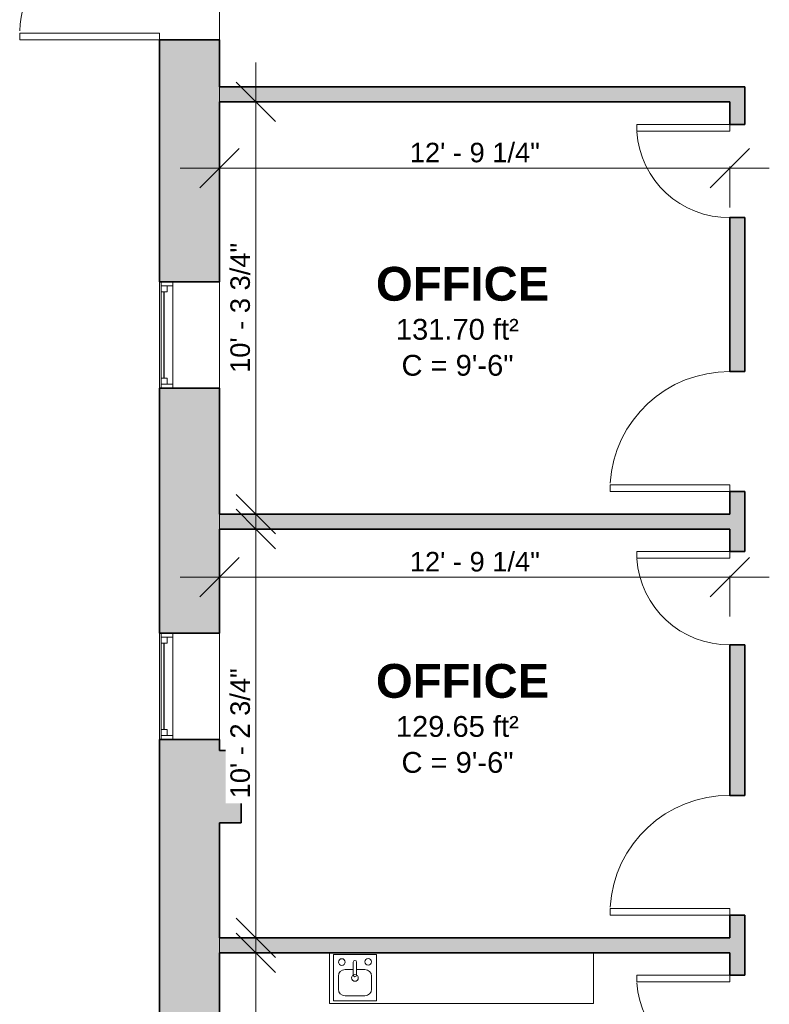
# Model space of a CAD drawing. Header units: inches. Extents: x -125 to 454, y -512 to 818.
# Tile 5 of 9: x -125 to 100, y 116 to 412. Entities that reach past the tile are written whole.
import ezdxf

# ---------------------------------------------------------------- set-up
doc = ezdxf.new("R2010")
doc.units = ezdxf.units.IN
doc.header["$MEASUREMENT"] = 0
for name, color, linetype, lineweight in [('A-ANNO-DIMS', 211, 'Continuous', 9), ('A-ANNO-DIMS-100', 211, 'Continuous', 9), ('A-AREA-IDEN', 2, 'Continuous', 9), ('A-DOOR', 31, 'Continuous', 9), ('A-FLOR', 192, 'Continuous', 9), ('A-GLAZ', 151, 'Continuous', 9), ('A-OBJECTS', 90, 'Continuous', 9), ('A-WALL', 113, 'Continuous', 9), ('A-WALL-PATT', 111, 'Continuous', 9), ('P-SANR-FIXT', 6, 'Continuous', 9)]:
    doc.layers.add(name, color=color, linetype=linetype, lineweight=lineweight)
doc.styles.add('Arial_1', font='arial.ttf', dxfattribs={"height": 6.25})
doc.styles.add('Arial_2', font='arial.ttf', dxfattribs={"height": 5.859375})
doc.styles.add('Arial_B', font='arialbd.ttf', dxfattribs={"height": 10.15625})
doc.dimstyles.new('Linear_-_1_5mm_Arial', dxfattribs={"dimscale": 12, "dimtxt": 5.978082, "dimasz": 0.984252, "dimexe": 0.984252, "dimexo": 0.656168, "dimgap": 0, "dimtad": 1, "dimrnd": 0.25, "dimzin": 1, "dimdsep": 46, "dimlunit": 4, "dimtxsty": 'Arial_2', "dimblk1": 'OBLIQUE', "dimblk2": 'OBLIQUE', "dimsah": 1, "dimcen": 0.09, "dimdle": 0.984252, "dimazin": 0, "dimtfac": 1, "dimtdec": 4, "dimtix": 1, "dimtmove": 0, "dimatfit": 3, "dimfxl": 1, "dimtvp": 1, "dimtfill": 1, "dimfrac": 2, "dimtolj": 1, "dimtzin": 0, "dimarcsym": 2})

# ---------------------------------------------------------------- blocks, each defined once
blk = doc.blocks.new('Planitar-Double-Hung-Single - 48_ x 42_-1344668-Main Floor')
at = {"layer": 'A-GLAZ', "lineweight": 18}
for p, q in [((-16, 9), (-16, -9)), ((16, -9), (16, 9)), ((-16, 8.5), (-13, 8.5)), ((-14.75, 8.5), (-14.75, 5)), ((-14.75, 6.75), (-13, 6.75)), ((-13, 8.5), (-13, 6.75)), ((-1.1875, 8.5), (1.1875, 8.5)), ((13, 8.5), (16, 8.5)), ((13, 8.5), (13, 6.75)), ((14.75, 6.75), (13, 6.75)), ((14.75, 8.5), (14.75, 5)), ((-16, 5), (-14.75, 5)), ((14.75, 5), (16, 5))]:
    blk.add_line(p, q, dxfattribs=at)
at = {"layer": 'A-GLAZ'}
for p, q in [((16, 9), (-16, 9)), ((-13, 8.5), (-1.1875, 8.5)), ((1.1875, 8.5), (13, 8.5)), ((14.75, 5), (-14.75, 5)), ((-16, -9), (16, -9))]:
    blk.add_line(p, q, dxfattribs=at)
at = {"layer": 'A-GLAZ', "lineweight": 25}
blk.add_line((-13, 7.625), (13, 7.625), dxfattribs=at)
blk = doc.blocks.new('Planitar - Single Door_Flush Panel - 3_-0_ x 6_-8_-1346353-Main Floor')
at = {"layer": 'A-DOOR', "lineweight": 18}
for p, q in [((15.99, -2.25), (15.99, -38.25)), ((18, -2.25), (15.99, -2.25)), ((18, -2.25), (18, -38.25)), ((18, -38.25), (15.99, -38.25))]:
    blk.add_line(p, q, dxfattribs=at)
at = {"layer": 'A-DOOR'}
blk.add_arc((17.77, -2.55), 35.77, 179.5194, 266.3656, dxfattribs=at)
blk = doc.blocks.new('Planitar - Single Door_Flush Panel - 3_-6_ x 6_-8_-1347268-Main Floor')
at = {"layer": 'A-DOOR', "lineweight": 18}
for p, q in [((18.99, -9), (18.99, -51)), ((21, -9), (18.99, -9)), ((21, -9), (21, -51)), ((21, -51), (18.99, -51))]:
    blk.add_line(p, q, dxfattribs=at)
at = {"layer": 'A-DOOR'}
blk.add_arc((20.77, -9.3), 41.77, 179.5884, 266.641, dxfattribs=at)
blk = doc.blocks.new('Planitar - Single Door_Flush Panel - 2_-4_ x 6_-8_-1347733-Main Floor')
at = {"layer": 'A-DOOR', "lineweight": 18}
for p, q in [((11.99, 2.25), (11.99, 30.25)), ((14, 30.25), (11.99, 30.25)), ((14, 2.25), (14, 30.25)), ((14, 2.25), (11.99, 2.25))]:
    blk.add_line(p, q, dxfattribs=at)
at = {"layer": 'A-DOOR'}
blk.add_arc((13.77, 2.55), 27.77, 94.1354, 180.6191, dxfattribs=at)
blk = doc.blocks.new('Sink - 450 x 450mm-1352288-Main Floor')
at = {"layer": 'P-SANR-FIXT'}
for p, q in [((7.1, 7.04), (-5.87, 7.04)), ((-5.87, 7.04), (-5.87, -6.85)), ((7.1, -6.85), (7.1, 7.04)), ((0.12, 4.79), (0.12, 0.85)), ((1.12, 4.79), (1.12, 0.85)), ((-4.37, 0.54), (-4.37, -3.35)), ((0.12, 2.54), (-2.37, 2.54)), ((3.6, 2.54), (1.12, 2.54)), ((5.6, -3.35), (5.6, 0.54)), ((-2.37, -5.35), (3.6, -5.35)), ((-5.87, -6.85), (7.1, -6.85))]:
    blk.add_line(p, q, dxfattribs=at)
for centre, radius, start, end in [((-3.32, 4.79), 1, 360, 180), ((-3.32, 4.79), 1, 180, 360), ((0.62, 4.79), 0.5, 0, 180), ((4.55, 4.87), 1, 360, 180), ((4.55, 4.87), 1, 180, 0), ((-2.37, 0.54), 2, 90, 180), ((0.62, 0), 1, 360, 180), ((0.62, 0), 1, 180, 0), ((0.62, 0.85), 0.5, 180, 0), ((3.6, 0.54), 2, 360, 90), ((-2.37, -3.35), 2, 180, 270), ((3.6, -3.35), 2, 270, 0)]:
    blk.add_arc(centre, radius, start, end, dxfattribs=at)
blk = doc.blocks.new('DIMBLOCK31-Main Floor')
at = {"layer": 'A-ANNO-DIMS-100'}
for p, q in [((-54.14, 251.44), (-54.14, 398.81)), ((-54.61, 387), (-42.32, 387)), ((-54.14, 387), (-54.61, 387)), ((-54.61, 263.25), (-42.32, 263.25)), ((-54.14, 263.25), (-54.61, 263.25))]:
    blk.add_line(p, q, dxfattribs=at)
at = {"layer": 'A-ANNO-DIMS-100', "lineweight": 35}
for p, q in [((-54.14, 387), (-60.04, 392.91)), ((-54.14, 387), (-48.23, 381.09)), ((-54.14, 263.25), (-60.04, 269.16)), ((-54.14, 263.25), (-48.23, 257.34))]:
    blk.add_line(p, q, dxfattribs=at)
at = {"layer": 'A-ANNO-DIMS-100', "color": 0, "insert": (-61.74, 305.63), "char_height": 5.8594, "width": 46.7946, "attachment_point": 1, "rotation": 90, "line_spacing_factor": 0.941778, "style": 'Arial_2', "bg_fill": 3, "box_fill_scale": 1.25, "bg_fill_color": 256, "bg_fill_true_color": 13158600, "bg_fill_transparency": 0}
blk.add_mtext('10\' - 3 3/4"', dxfattribs=at)
blk = doc.blocks.new('_Oblique')
at = {"color": 0, "linetype": 'ByBlock', "lineweight": -2}
blk.add_line((-0.5, -0.5), (0.5, 0.5), dxfattribs=at)
blk = doc.blocks.new('DIMBLOCK32-Main Floor')
at = {"layer": 'A-ANNO-DIMS-100'}
for p, q in [((-54.14, 124.19), (-54.14, 270.56)), ((-54.61, 258.75), (-42.32, 258.75)), ((-54.14, 258.75), (-54.61, 258.75)), ((-54.61, 136), (-42.32, 136)), ((-54.14, 136), (-54.61, 136))]:
    blk.add_line(p, q, dxfattribs=at)
at = {"layer": 'A-ANNO-DIMS-100', "lineweight": 35}
for p, q in [((-54.14, 258.75), (-60.04, 264.66)), ((-54.14, 258.75), (-48.23, 252.84)), ((-54.14, 136), (-60.04, 141.91)), ((-54.14, 136), (-48.23, 130.09))]:
    blk.add_line(p, q, dxfattribs=at)
at = {"layer": 'A-ANNO-DIMS-100', "color": 0, "insert": (-61.74, 177.88), "char_height": 5.8594, "width": 46.7946, "attachment_point": 1, "rotation": 90, "line_spacing_factor": 0.941778, "style": 'Arial_2', "bg_fill": 3, "box_fill_scale": 1.25, "bg_fill_color": 256, "bg_fill_true_color": 13158600, "bg_fill_transparency": 0}
blk.add_mtext('10\' - 2 3/4"', dxfattribs=at)
blk = doc.blocks.new('DIMBLOCK33-Main Floor')
at = {"layer": 'A-ANNO-DIMS-100'}
for p, q in [((-54.14, -2.81), (-54.14, 143.31)), ((-54.61, 131.5), (-42.32, 131.5)), ((-54.14, 131.5), (-54.61, 131.5)), ((-54.61, 9), (-42.32, 9)), ((-54.14, 9), (-54.61, 9))]:
    blk.add_line(p, q, dxfattribs=at)
at = {"layer": 'A-ANNO-DIMS-100', "lineweight": 35}
for p, q in [((-54.14, 131.5), (-60.04, 137.41)), ((-54.14, 131.5), (-48.23, 125.59)), ((-54.14, 9), (-60.04, 14.91)), ((-54.14, 9), (-48.23, 3.09))]:
    blk.add_line(p, q, dxfattribs=at)
at = {"layer": 'A-ANNO-DIMS-100', "color": 0, "insert": (-61.74, 50.75), "char_height": 5.8594, "width": 46.7946, "attachment_point": 1, "rotation": 90, "line_spacing_factor": 0.941778, "style": 'Arial_2', "bg_fill": 3, "box_fill_scale": 1.25, "bg_fill_color": 256, "bg_fill_true_color": 13158600, "bg_fill_transparency": 0}
blk.add_mtext('10\' - 2 1/2"', dxfattribs=at)
blk = doc.blocks.new('DIMBLOCK39-Main Floor')
at = {"layer": 'A-ANNO-DIMS-100', "lineweight": 35}
for p, q in [((-65, 244.27), (-59.09, 250.17)), ((88.25, 244.27), (94.16, 250.17)), ((-65, 244.27), (-70.91, 238.36)), ((88.25, 244.27), (82.34, 238.36))]:
    blk.add_line(p, q, dxfattribs=at)
at = {"layer": 'A-ANNO-DIMS-100'}
for p, q in [((-76.81, 244.27), (100.06, 244.27)), ((-65, 244.74), (-65, 232.46)), ((-65, 244.27), (-65, 244.74)), ((88.25, 244.74), (88.25, 232.46)), ((88.25, 244.27), (88.25, 244.74))]:
    blk.add_line(p, q, dxfattribs=at)
at = {"layer": 'A-ANNO-DIMS-100', "color": 0, "insert": (-7.87, 251.87), "char_height": 5.8594, "width": 46.7946, "attachment_point": 1, "line_spacing_factor": 0.941778, "style": 'Arial_2', "bg_fill": 3, "box_fill_scale": 1.25, "bg_fill_color": 256, "bg_fill_true_color": 13158600, "bg_fill_transparency": 0}
blk.add_mtext('12\' - 9 1/4"', dxfattribs=at)
blk = doc.blocks.new('DIMBLOCK40-Main Floor')
at = {"layer": 'A-ANNO-DIMS-100', "lineweight": 35}
for p, q in [((-65, 367.12), (-59.09, 373.02)), ((88.25, 367.12), (94.16, 373.02)), ((-65, 367.12), (-70.91, 361.21)), ((88.25, 367.12), (82.34, 361.21))]:
    blk.add_line(p, q, dxfattribs=at)
at = {"layer": 'A-ANNO-DIMS-100'}
for p, q in [((-76.81, 367.12), (100.06, 367.12)), ((-65, 367.6), (-65, 355.31)), ((-65, 367.12), (-65, 367.6)), ((88.25, 367.6), (88.25, 355.31)), ((88.25, 367.12), (88.25, 367.6))]:
    blk.add_line(p, q, dxfattribs=at)
at = {"layer": 'A-ANNO-DIMS-100', "color": 0, "insert": (-7.87, 374.73), "char_height": 5.8594, "width": 46.7946, "attachment_point": 1, "line_spacing_factor": 0.941778, "style": 'Arial_2', "bg_fill": 3, "box_fill_scale": 1.25, "bg_fill_color": 256, "bg_fill_true_color": 13158600, "bg_fill_transparency": 0}
blk.add_mtext('12\' - 9 1/4"', dxfattribs=at)

msp = doc.modelspace()

# ---------------------------------------------------------------- hatches: boundary and pattern name
at = {"layer": 'A-WALL-PATT', "transparency": 33554560}
h = msp.add_hatch(color=8, dxfattribs=at)
h.paths.add_polyline_path([(-65, 192.25), (-65, 195.521), (-83, 195.521), (-83, 192.25)], flags=0)
h.paths.add_polyline_path([(-83, 227.521), (-65, 227.521), (-65, 300.999), (-83, 300.999), (-83, 275.279)], flags=0)
h.paths.add_polyline_path([(-83, 332.999), (-65, 332.999), (-65, 405.625), (-83, 405.625)], flags=0)
h.paths.add_polyline_path([(-83, 447.625), (-65, 447.625), (-65, 793.697), (-83, 799.03), (-83, 563.167)], flags=0)
for points in [[(88.25, 387), (92.75, 387), (92.75, 391.5), (-65, 391.5), (-65, 387), (26.281, 387)], [(88.25, 258.75), (88.25, 263.25), (-65, 263.25), (-65, 258.75), (26.281, 258.75)], [(-58.5, 170.5), (-58.5, 192.25), (-83, 192.25), (-83, 170.5), (-65, 170.5)], [(88.25, 131.5), (88.25, 136), (-65, 136), (-65, 131.5), (26.281, 131.5)]]:
    msp.add_hatch(color=8, dxfattribs=at).paths.add_polyline_path(points, flags=0)
h = msp.add_hatch(color=8, dxfattribs=at)
h.paths.add_polyline_path([(92.75, 261), (92.75, 270), (88.25, 270), (88.25, 261)], flags=0)
h.paths.add_polyline_path([(88.25, 306), (92.75, 306), (92.75, 352.25), (88.25, 352.25)], flags=0)
h.paths.add_polyline_path([(92.75, 380.25), (92.75, 387), (88.25, 387), (88.25, 380.25)], flags=0)
h = msp.add_hatch(color=8, dxfattribs=at)
h.paths.add_polyline_path([(92.75, 133.75), (92.75, 142.75), (88.25, 142.75), (88.25, 133.75)], flags=0)
h.paths.add_polyline_path([(92.75, 178.75), (92.75, 224), (88.25, 224), (88.25, 178.75)], flags=0)
h.paths.add_polyline_path([(88.25, 252), (92.75, 252), (92.75, 261), (88.25, 261), (88.25, 258.75)], flags=0)
h = msp.add_hatch(color=8, dxfattribs=at)
h.paths.add_polyline_path([(-65, -346.067), (-65, 68.498), (-83, 68.498), (-83, -340.326)], flags=0)
h.paths.add_polyline_path([(-65, 100.498), (-65, 170.5), (-83, 170.5), (-83, 100.498)], flags=0)
h = msp.add_hatch(color=8, dxfattribs=at)
h.paths.add_polyline_path([(88.25, 3), (92.75, 3), (92.75, 16), (88.25, 16), (88.25, 9)], flags=0)
h.paths.add_polyline_path([(88.25, 52), (92.75, 52), (92.75, 96.75), (88.25, 96.75)], flags=0)
h.paths.add_polyline_path([(92.75, 124.75), (92.75, 133.75), (88.25, 133.75), (88.25, 124.75)], flags=0)

# ---------------------------------------------------------------- linework, layer by layer
at = {"layer": 'A-FLOR'}
for p, q in [((-65, 793.697), (-65, 192.25)), ((-65, 192.25), (-58.5, 192.25)), ((-58.5, 192.25), (-58.5, 170.5)), ((-58.5, 170.5), (-65, 170.5)), ((-65, 170.5), (-65, -322.5))]:
    msp.add_line(p, q, dxfattribs=at)
at = {"layer": 'A-OBJECTS'}
for p, q in [((-32, 131.5), (47.25, 131.5)), ((-32, 116.25), (-32, 131.5)), ((47.25, 131.5), (47.25, 116.25)), ((47.25, 116.25), (-32, 116.25))]:
    msp.add_line(p, q, dxfattribs=at)
at = {"layer": 'A-WALL', "lineweight": 35}
for p, q in [((-65, 405.625), (-83, 405.625)), ((-83, 405.625), (-83, 332.999)), ((-65, 391.5), (-65, 405.625)), ((92.75, 391.5), (-65, 391.5)), ((92.75, 387), (92.75, 391.5)), ((-65, 387), (88.25, 387)), ((-65, 332.999), (-65, 387)), ((88.25, 387), (88.25, 380.25)), ((92.75, 380.25), (92.75, 387)), ((88.25, 380.25), (92.75, 380.25)), ((92.75, 352.25), (88.25, 352.25)), ((88.25, 352.25), (88.25, 306)), ((92.75, 306), (92.75, 352.25)), ((-83, 332.999), (-65, 332.999)), ((88.25, 306), (92.75, 306)), ((-65, 300.999), (-83, 300.999)), ((-83, 300.999), (-83, 227.521)), ((-65, 263.25), (-65, 300.999)), ((92.75, 270), (88.25, 270)), ((88.25, 270), (88.25, 263.25)), ((92.75, 261), (92.75, 270)), ((88.25, 263.25), (-65, 263.25)), ((92.75, 252), (92.75, 261)), ((-65, 258.75), (88.25, 258.75)), ((-65, 227.521), (-65, 258.75)), ((88.25, 258.75), (88.25, 252)), ((88.25, 252), (92.75, 252)), ((-83, 227.521), (-65, 227.521)), ((88.25, 224), (88.25, 178.75)), ((92.75, 224), (88.25, 224)), ((92.75, 178.75), (92.75, 224)), ((-65, 195.521), (-83, 195.521)), ((-83, 195.521), (-83, 192.25)), ((-65, 192.25), (-65, 195.521)), ((-83, 192.25), (-83, 170.5)), ((-58.5, 192.25), (-65, 192.25)), ((-58.5, 170.5), (-58.5, 192.25)), ((88.25, 178.75), (92.75, 178.75)), ((-83, 170.5), (-83, 100.498)), ((-65, 136), (-65, 170.5)), ((-65, 170.5), (-58.5, 170.5)), ((88.25, 142.75), (88.25, 136)), ((92.75, 142.75), (88.25, 142.75)), ((92.75, 133.75), (92.75, 142.75)), ((88.25, 136), (-65, 136)), ((92.75, 124.75), (92.75, 133.75)), ((-65, 100.498), (-65, 131.5)), ((-65, 131.5), (88.25, 131.5)), ((88.25, 131.5), (88.25, 124.75)), ((88.25, 124.75), (92.75, 124.75))]:
    msp.add_line(p, q, dxfattribs=at)
at = {"layer": 'A-WALL'}
for p, q in [((-83, 405.625), (-65, 405.625)), ((-83, 405.625), (-83, 192.25)), ((-65, 391.5), (-65, 405.625)), ((92.75, 391.5), (-65, 391.5)), ((92.75, 391.5), (92.75, 387)), ((-65, 387), (88.25, 387)), ((-65, 263.25), (-65, 387)), ((88.25, 387), (88.25, 380.25)), ((92.75, 380.25), (92.75, 387)), ((92.75, 380.25), (88.25, 380.25)), ((88.25, 352.25), (92.75, 352.25)), ((88.25, 352.25), (88.25, 306)), ((92.75, 306), (92.75, 352.25)), ((-83, 332.999), (-65, 332.999)), ((-83, 300.999), (-83, 332.999)), ((-65, 332.999), (-65, 300.999)), ((92.75, 306), (88.25, 306)), ((-83, 300.999), (-65, 300.999)), ((88.25, 270), (92.75, 270)), ((88.25, 270), (88.25, 263.25)), ((92.75, 261), (92.75, 270)), ((88.25, 263.25), (-65, 263.25)), ((92.75, 252), (92.75, 261)), ((-65, 258.75), (88.25, 258.75)), ((-65, 192.25), (-65, 258.75)), ((88.25, 258.75), (88.25, 252)), ((92.75, 252), (88.25, 252)), ((-83, 227.521), (-65, 227.521)), ((-83, 195.521), (-83, 227.521)), ((-65, 227.521), (-65, 195.521)), ((88.25, 224), (88.25, 178.75)), ((88.25, 224), (92.75, 224)), ((92.75, 178.75), (92.75, 224)), ((-83, 195.521), (-65, 195.521)), ((-83, 192.25), (-83, 170.5)), ((-65, 192.25), (-58.5, 192.25)), ((-58.5, 170.5), (-58.5, 192.25)), ((92.75, 178.75), (88.25, 178.75)), ((-83, 170.5), (-83, -340.326)), ((-65, 136), (-65, 170.5)), ((-58.5, 170.5), (-65, 170.5)), ((88.25, 142.75), (88.25, 136)), ((88.25, 142.75), (92.75, 142.75)), ((92.75, 133.75), (92.75, 142.75)), ((88.25, 136), (-65, 136)), ((92.75, 124.75), (92.75, 133.75)), ((-65, 9), (-65, 131.5)), ((-65, 131.5), (88.25, 131.5)), ((88.25, 131.5), (88.25, 124.75)), ((92.75, 124.75), (88.25, 124.75))]:
    msp.add_line(p, q, dxfattribs=at)

# ---------------------------------------------------------------- block references
at = {"layer": 'A-DOOR'}
for name, p, rotation in [('Planitar - Single Door_Flush Panel - 3_-6_ x 6_-8_-1347268-Main Floor', (-74, 426.625), 270), ('Planitar - Single Door_Flush Panel - 2_-4_ x 6_-8_-1347733-Main Floor', (90.5, 366.25), 90), ('Planitar - Single Door_Flush Panel - 3_-0_ x 6_-8_-1346353-Main Floor', (90.5, 288), 270), ('Planitar - Single Door_Flush Panel - 2_-4_ x 6_-8_-1347733-Main Floor', (90.5, 238), 90), ('Planitar - Single Door_Flush Panel - 3_-0_ x 6_-8_-1346353-Main Floor', (90.5, 160.75), 270), ('Planitar - Single Door_Flush Panel - 2_-4_ x 6_-8_-1347733-Main Floor', (90.5, 110.75), 90)]:
    msp.add_blockref(name, p, dxfattribs=dict(at, rotation=rotation))
at = {"layer": 'A-GLAZ', "rotation": 90}
for p in [(-74, 316.999), (-74, 211.521)]:
    msp.add_blockref('Planitar-Double-Hung-Single - 48_ x 42_-1344668-Main Floor', p, dxfattribs=at)
at = {"layer": 'P-SANR-FIXT'}
msp.add_blockref('Sink - 450 x 450mm-1352288-Main Floor', (-24.952, 123.938), dxfattribs=at)

# ---------------------------------------------------------------- texts
at = {"layer": 'A-AREA-IDEN', "attachment_point": 1}
for s, insert, char_height, width, style in [('OFFICE', (-18.038, 337.462), 10.1562, 60.91562, 'Arial_B'), ('131.70 ft²', (-12.054, 321.841), 6.25, 46.39687, 'Arial_1'), ('C = 9\'-6"', (-10.361, 311.037), 6.25, 42.29375, 'Arial_1'), ('OFFICE', (-18.038, 218.223), 10.1562, 60.91562, 'Arial_B'), ('129.65 ft²', (-12.054, 202.602), 6.25, 46.39687, 'Arial_1'), ('C = 9\'-6"', (-10.361, 191.798), 6.25, 42.29375, 'Arial_1')]:
    msp.add_mtext(s, dxfattribs=dict(at, insert=insert, char_height=char_height, width=width, style=style))

# ---------------------------------------------------------------- next in the draw order: dimensions: what is measured, and where the dimension line sits
at = {"layer": 'A-ANNO-DIMS'}
dim = msp.add_linear_dim(base=(-54.135, 387), p1=(-62.487, 263.25), p2=(-62.487, 387), angle=90, dimstyle='Linear_-_1_5mm_Arial', override={"dimpost": '<>', "dimfxl": 123.75}, dxfattribs=at)
dim.commit()
dim.dimension.update_dxf_attribs({"geometry": 'DIMBLOCK31-Main Floor', "text_midpoint": (-57.167, 325.125)})

# ---------------------------------------------------------------- next in the draw order: dimensions: what is measured, and where the dimension line sits
dim = msp.add_linear_dim(base=(88.25, 367.119), p1=(-65, 375.471), p2=(88.25, 375.471), dimstyle='Linear_-_1_5mm_Arial', override={"dimpost": '<>', "dimfxl": 153.25}, dxfattribs=at)
dim.commit()
dim.dimension.update_dxf_attribs({"geometry": 'DIMBLOCK40-Main Floor', "text_midpoint": (11.625, 370.149)})
dim = msp.add_linear_dim(base=(-54.135, 258.75), p1=(-62.487, 136), p2=(-62.487, 258.75), angle=90, dimstyle='Linear_-_1_5mm_Arial', override={"dimpost": '<>', "dimfxl": 122.75}, dxfattribs=at)
dim.commit()
dim.dimension.update_dxf_attribs({"geometry": 'DIMBLOCK32-Main Floor', "text_midpoint": (-57.167, 197.375)})

# ---------------------------------------------------------------- next in the draw order: dimensions: what is measured, and where the dimension line sits
dim = msp.add_linear_dim(base=(88.25, 244.266), p1=(-65, 252.618), p2=(88.25, 252.618), dimstyle='Linear_-_1_5mm_Arial', override={"dimpost": '<>', "dimfxl": 153.25}, dxfattribs=at)
dim.commit()
dim.dimension.update_dxf_attribs({"geometry": 'DIMBLOCK39-Main Floor', "text_midpoint": (11.625, 247.296)})
dim = msp.add_linear_dim(base=(-54.135, 131.5), p1=(-62.487, 9), p2=(-62.487, 131.5), angle=90, dimstyle='Linear_-_1_5mm_Arial', override={"dimpost": '<>', "dimfxl": 122.5}, dxfattribs=at)
dim.commit()
dim.dimension.update_dxf_attribs({"geometry": 'DIMBLOCK33-Main Floor', "text_midpoint": (-57.165, 70.25)})

doc.saveas('drawing.dxf')
